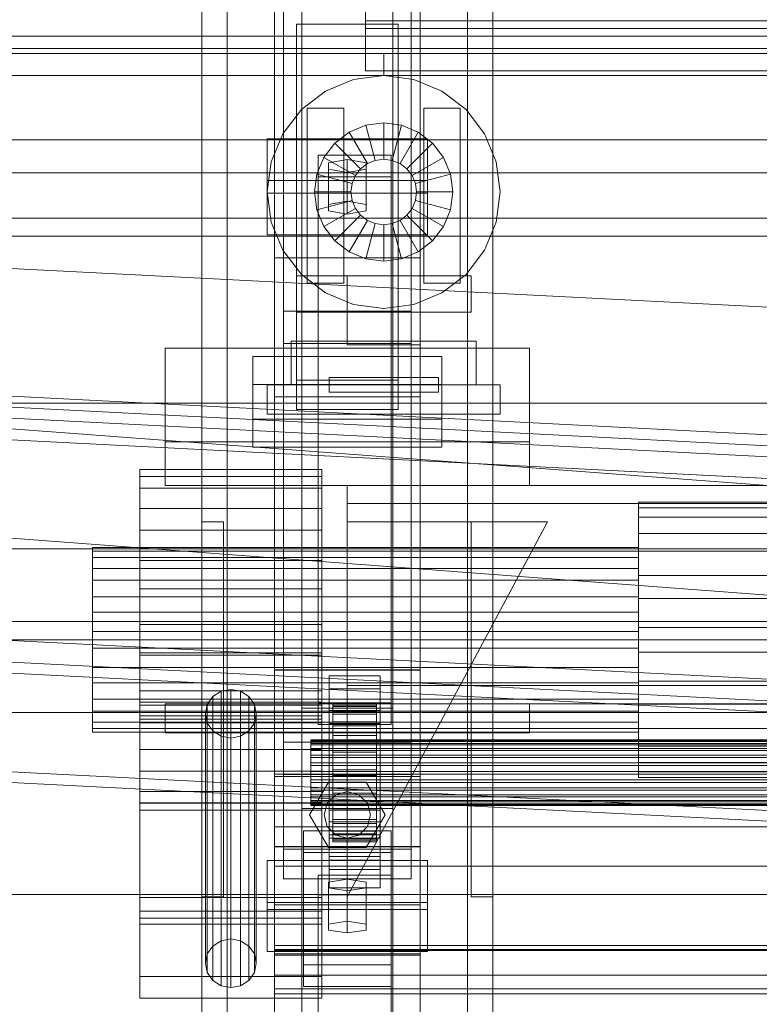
# Model space of a CAD drawing. Header units: millimetres. Extents: x -3490 to 61924, y -72580 to 6847.
# Tile 64 of 256: x -520 to -317, y -35680 to -35410. Entities that reach past the tile are written whole.
import ezdxf

# ---------------------------------------------------------------- set-up
doc = ezdxf.new("R2010")
doc.units = ezdxf.units.MM
for name, color, linetype, lineweight in [('COTAS_O', 1, 'Continuous', 0), ('COTAS_P', 1, 'Continuous', 0), ('frontal_C01', 7, 'Continuous', 0), ('frontal_C02', 7, 'Continuous', 0), ('frontal_C03', 7, 'Continuous', 0), ('frontal_C04', 7, 'Continuous', 0), ('frontal_C09', 7, 'Continuous', 0)]:
    doc.layers.add(name, color=color, linetype=linetype, lineweight=lineweight)
doc.dimstyles.new('R19_100', dxfattribs={"dimtxt": 250, "dimasz": 150, "dimexe": 150, "dimexo": 80, "dimgap": 100, "dimtad": 1, "dimtih": 1, "dimtoh": 1, "dimdsep": 46, "dimcen": 0.09, "dimadec": 0, "dimazin": 0, "dimtfac": 1, "dimtdec": 4, "dimtofl": 0, "dimtmove": 0, "dimatfit": 3, "dimfxl": 1, "dimtolj": 1, "dimtzin": 0, "dimarcsym": 0})

# ---------------------------------------------------------------- blocks, each defined once
blk = doc.blocks.new('DIM_R29_52')
at = {"layer": 'COTAS_P'}
for p, q in [((-1750, -34600), (-1600, -34555)), ((2600, -34600), (2450, -34555)), ((-1750, -35500), (-1750, -34600)), ((-1750, -34600), (2600, -34600)), ((-1750, -34600), (-1600, -34645)), ((2600, -34600), (2450, -34645)), ((2600, -35500), (2600, -34600))]:
    blk.add_line(p, q, dxfattribs=at)
blk.add_text('4350 P', height=250, dxfattribs=at).set_placement((425, -34500))
blk = doc.blocks.new('DIM_R29_54')
at = {"layer": 'COTAS_P'}
for p, q in [((-2600, -35460), (-2645.93, -36358.83)), ((140, -35600), (94.07, -36498.83)), ((-2645.93, -36358.83), (-2493.82, -36321.54)), ((94.07, -36498.83), (-2645.93, -36358.83)), ((-2645.93, -36358.83), (-2498.42, -36411.42)), ((94.07, -36498.83), (-53.43, -36446.23)), ((94.07, -36498.83), (-58.03, -36536.11))]:
    blk.add_line(p, q, dxfattribs=at)
blk.add_text('2743.57 P', height=250, rotation=177.075, dxfattribs=at).set_placement((-1281.03, -36528.7))
blk = doc.blocks.new('DIM_R29_59')
at = {"layer": 'COTAS_O'}
for p, q in [((-1850, -34900), (-1850, -35600)), ((-150, -34900), (-150, -35600)), ((-1850, -35600), (-1700, -35555)), ((-150, -35600), (-300, -35555)), ((-150, -35600), (-1850, -35600)), ((-1850, -35600), (-1700, -35645)), ((-150, -35600), (-300, -35645))]:
    blk.add_line(p, q, dxfattribs=at)
blk.add_text('1700 O', height=250, rotation=180, dxfattribs=at).set_placement((-1000, -35700))
blk = doc.blocks.new('DIM_R29_63')
at = {"layer": 'COTAS_O'}
for p, q in [((-1480, -35300), (-1330, -35255)), ((490, -35300), (340, -35255)), ((-1480, -36000), (-1480, -35300)), ((-1480, -35300), (490, -35300)), ((-1480, -35300), (-1330, -35345)), ((490, -35300), (340, -35345)), ((490, -36000), (490, -35300))]:
    blk.add_line(p, q, dxfattribs=at)
blk.add_text('1970 O', height=250, dxfattribs=at).set_placement((-495, -35200))
blk = doc.blocks.new('DIM_R29_65')
at = {"layer": 'COTAS_O'}
for p, q in [((-1400, -35300), (-1250, -35255)), ((1400, -35300), (1250, -35255)), ((-1400, -36000), (-1400, -35300)), ((-1400, -35300), (1400, -35300)), ((-1400, -35300), (-1250, -35345)), ((1400, -35300), (1250, -35345)), ((1400, -36000), (1400, -35300))]:
    blk.add_line(p, q, dxfattribs=at)
blk.add_text('2800 O', height=250, dxfattribs=at).set_placement((0, -35200))

msp = doc.modelspace()

# ---------------------------------------------------------------- linework, layer by layer
at = {"layer": 'frontal_C01'}
for p, q in [((-470, -35975), (-470, -34599.343)), ((-463, -35975), (-463, -34599.343)), ((-397, -35975), (-397, -34599.343)), ((-390, -35975), (-390, -34599.343)), ((-470, -35975), (-470, -35273.382)), ((-463, -35975), (-463, -35273.382)), ((-397, -35975), (-397, -35273.382)), ((-390, -35975), (-390, -35273.382)), ((-450, -35617.505), (-450, -35293.967)), ((-410, -35293.967), (-410, -35617.505)), ((-450, -35665.654), (-450, -35342.115)), ((-450, -35666.598), (-450, -35343.06)), ((-410, -35665.654), (-410, -35342.115)), ((-410, -35343.06), (-410, -35666.598)), ((-442.5, -35830.021), (-442.5, -35348.555)), ((-417.5, -35348.555), (-417.5, -35830.021)), ((-447.5, -35637.535), (-447.5, -35358.275)), ((-412.5, -35358.275), (-412.5, -35637.535)), ((-447.5, -35645.624), (-447.5, -35366.363)), ((-412.5, -35645.624), (-412.5, -35366.363)), ((-442.5, -35857.548), (-442.5, -35376.083)), ((-417.5, -35857.548), (-417.5, -35376.083)), ((-450, -35705.117), (-450, -35381.578)), ((-410, -35705.117), (-410, -35381.578)), ((-425, -35412.142), (-425, -35398.445)), ((-425, -35410.001), (-425, -35398.445)), ((-444, -35418.968), (-444, -35410.879)), ((-444, -35410.879), (-416, -35410.879)), ((-444, -35508.68), (-444, -35410.879)), ((425, -35410.001), (-425, -35410.001)), ((-425, -35410.001), (-425, -35423.698)), ((-416, -35410.879), (-416, -35418.968)), ((-416, -35410.879), (-416, -35508.68)), ((425, -35412.142), (-425, -35412.142)), ((-425, -35412.142), (-425, -35423.698)), ((-416, -35418.968), (-444, -35418.968)), ((-444, -35418.968), (-444, -35516.769)), ((-416, -35516.769), (-416, -35418.968)), ((-425, -35423.698), (425, -35423.698)), ((-456, -35519.426), (-456, -35502.171)), ((-456, -35502.171), (-404, -35502.171)), ((-456, -35509.875), (-456, -35502.171)), ((-404, -35502.171), (-404, -35519.426)), ((-404, -35502.171), (-404, -35509.875)), ((-404, -35509.875), (-456, -35509.875)), ((-456, -35509.875), (-456, -35527.13)), ((-416, -35508.68), (-444, -35508.68)), ((-444, -35508.68), (-444, -35516.769)), ((-416, -35516.769), (-416, -35508.68)), ((-404, -35527.13), (-404, -35509.875)), ((-444, -35516.769), (-416, -35516.769)), ((-404, -35519.426), (-456, -35519.426)), ((-456, -35519.426), (-456, -35527.13)), ((-404, -35527.13), (-404, -35519.426)), ((-456, -35527.13), (-404, -35527.13)), ((-410, -35616.933), (-450, -35616.933)), ((-450, -35616.933), (-450, -35666.226)), ((-450, -35819.138), (-450, -35616.933)), ((-450, -35665.654), (-450, -35617.505)), ((-450, -35617.505), (-410, -35617.505)), ((-410, -35666.226), (-410, -35616.933)), ((-410, -35616.933), (-410, -35819.138)), ((-410, -35617.505), (-410, -35665.654)), ((-450, -35642.157), (-450, -35631.373)), ((-450, -35631.373), (450, -35631.373)), ((-450, -35665.076), (-450, -35631.373)), ((-412.5, -35637.535), (-447.5, -35637.535)), ((-447.5, -35637.535), (-447.5, -35645.624)), ((-412.5, -35645.624), (-412.5, -35637.535)), ((-452, -35654.082), (-452, -35640.602)), ((-452, -35640.602), (-408, -35640.602)), ((-452, -35652.157), (-452, -35640.602)), ((-408, -35640.602), (-408, -35654.082)), ((-408, -35640.602), (-408, -35652.157)), ((450, -35642.157), (-450, -35642.157)), ((-450, -35642.157), (-450, -35675.861)), ((-447.5, -35645.624), (-412.5, -35645.624)), ((-438, -35650.038), (-438, -35644.646)), ((-438, -35644.646), (-418, -35644.646)), ((-438, -35796.387), (-438, -35644.646)), ((-430, -35645.724), (-435.196, -35646.533)), ((-424.804, -35646.533), (-430, -35645.724)), ((-430, -35657.28), (-430, -35645.724)), ((-418, -35644.646), (-418, -35650.038)), ((-418, -35644.646), (-418, -35796.387)), ((-435.196, -35646.533), (-435.196, -35648.151)), ((-435.196, -35658.089), (-435.196, -35646.533)), ((-435.196, -35648.151), (-430, -35648.96)), ((-435.196, -35659.706), (-435.196, -35648.151)), ((-430, -35648.96), (-424.804, -35648.151)), ((-424.804, -35648.151), (-424.804, -35646.533)), ((-424.804, -35658.089), (-424.804, -35646.533)), ((-424.804, -35659.706), (-424.804, -35648.151)), ((-418, -35650.038), (-438, -35650.038)), ((-438, -35650.038), (-438, -35801.779)), ((-430, -35648.96), (-430, -35660.515)), ((-418, -35801.779), (-418, -35650.038)), ((-408, -35652.157), (-452, -35652.157)), ((-452, -35652.157), (-452, -35665.638)), ((-408, -35654.082), (-452, -35654.082)), ((-452, -35654.082), (-452, -35665.638)), ((-408, -35665.638), (-408, -35652.157)), ((-408, -35665.638), (-408, -35654.082)), ((-435.196, -35658.089), (-430, -35657.28)), ((-435.196, -35659.706), (-435.196, -35658.089)), ((-430, -35660.515), (-435.196, -35659.706)), ((-430, -35657.28), (-424.804, -35658.089)), ((-424.804, -35659.706), (-430, -35660.515)), ((-424.804, -35658.089), (-424.804, -35659.706)), ((-450, -35672.095), (-450, -35664.006)), ((-450, -35664.006), (450, -35664.006)), ((-450, -35702.525), (-450, -35664.006)), ((450, -35665.076), (-450, -35665.076)), ((-450, -35665.076), (-450, -35675.861)), ((-452, -35665.638), (-408, -35665.638)), ((-410, -35665.654), (-450, -35665.654)), ((-450, -35666.226), (-410, -35666.226)), ((-450, -35868.431), (-450, -35666.226)), ((-450, -35705.117), (-450, -35666.598)), ((-450, -35666.598), (-410, -35666.598)), ((-450, -35827.343), (-450, -35666.598)), ((-410, -35868.431), (-410, -35666.226)), ((-410, -35666.598), (-410, -35705.117)), ((-410, -35666.598), (-410, -35827.343)), ((450, -35672.095), (-450, -35672.095)), ((-450, -35672.095), (-450, -35710.613)), ((-450, -35675.861), (450, -35675.861))]:
    msp.add_line(p, q, dxfattribs=at)
at = {"layer": 'frontal_C02'}
for p, q in [((-470, -35975), (-470, -33530.372)), ((-463, -35975), (-463, -33530.372)), ((-397, -35975), (-397, -33530.372)), ((-390, -35975), (-390, -33530.372)), ((-470, -35975), (-470, -34035.57)), ((-463, -35975), (-463, -34035.57)), ((-397, -35975), (-397, -34035.57)), ((-390, -35975), (-390, -34035.57)), ((-470, -35975), (-470, -34840.309)), ((-463, -35975), (-463, -34840.309)), ((-397, -35975), (-397, -34840.309)), ((-390, -35975), (-390, -34840.309)), ((-450, -35475.098), (-450, -35117.436)), ((-410, -35117.436), (-410, -35475.098)), ((-442.5, -35598.77), (-442.5, -35122.744)), ((-417.5, -35122.744), (-417.5, -35598.77)), ((-442.5, -35626.336), (-442.5, -35150.31)), ((-417.5, -35626.336), (-417.5, -35150.31)), ((-450, -35513.28), (-450, -35155.618)), ((-410, -35513.28), (-410, -35155.618)), ((-450, -35588.316), (-450, -35293.654)), ((-410, -35293.654), (-410, -35588.316)), ((-450, -35636.79), (-450, -35342.128)), ((-410, -35636.79), (-410, -35342.128)), ((-452, -35457.302), (-452, -35442.4)), ((-452, -35442.4), (-408, -35442.4)), ((-452, -35453.854), (-452, -35442.4)), ((-408, -35442.4), (-408, -35457.302)), ((-408, -35442.4), (-408, -35453.854)), ((-438, -35452.832), (-438, -35446.871)), ((-438, -35446.871), (-418, -35446.871)), ((-438, -35597.285), (-438, -35446.871)), ((-430, -35448.063), (-435.196, -35448.957)), ((-424.804, -35448.957), (-430, -35448.063)), ((-430, -35459.517), (-430, -35448.063)), ((-418, -35446.871), (-418, -35452.832)), ((-418, -35446.871), (-418, -35597.285)), ((-435.196, -35448.957), (-435.196, -35450.745)), ((-435.196, -35460.412), (-435.196, -35448.957)), ((-435.196, -35450.745), (-430, -35451.639)), ((-435.196, -35462.2), (-435.196, -35450.745)), ((-430, -35451.639), (-424.804, -35450.745)), ((-424.804, -35450.745), (-424.804, -35448.957)), ((-424.804, -35460.412), (-424.804, -35448.957)), ((-424.804, -35462.2), (-424.804, -35450.745)), ((-408, -35453.854), (-452, -35453.854)), ((-452, -35453.854), (-452, -35468.757)), ((-418, -35452.832), (-438, -35452.832)), ((-438, -35452.832), (-438, -35603.246)), ((-430, -35451.639), (-430, -35463.094)), ((-418, -35603.246), (-418, -35452.832)), ((-408, -35468.757), (-408, -35453.854)), ((-408, -35457.302), (-452, -35457.302)), ((-452, -35457.302), (-452, -35468.757)), ((-435.196, -35460.412), (-430, -35459.517)), ((-430, -35459.517), (-424.804, -35460.412)), ((-408, -35468.757), (-408, -35457.302)), ((-435.196, -35462.2), (-435.196, -35460.412)), ((-430, -35463.094), (-435.196, -35462.2)), ((-424.804, -35462.2), (-430, -35463.094)), ((-424.804, -35460.412), (-424.804, -35462.2)), ((-452, -35468.757), (-408, -35468.757)), ((-450, -35513.28), (-450, -35475.098)), ((-450, -35475.098), (-410, -35475.098)), ((-450, -35652.796), (-450, -35475.098)), ((-410, -35475.098), (-410, -35513.28)), ((-410, -35475.098), (-410, -35652.796)), ((-447.5, -35498.659), (-447.5, -35489.718)), ((-447.5, -35489.718), (-412.5, -35489.718)), ((-447.5, -35608.082), (-447.5, -35489.718)), ((-412.5, -35489.718), (-412.5, -35498.659)), ((-412.5, -35489.718), (-412.5, -35608.082)), ((-480, -35525.585), (-480, -35499.86)), ((-480, -35499.86), (-380, -35499.86)), ((-480, -35537.585), (-480, -35499.86)), ((-412.5, -35498.659), (-447.5, -35498.659)), ((-447.5, -35617.024), (-447.5, -35498.659)), ((-412.5, -35617.024), (-412.5, -35498.659)), ((-380, -35499.86), (-380, -35525.585)), ((-380, -35499.86), (-380, -35537.585)), ((-410, -35513.28), (-450, -35513.28)), ((-450, -35690.978), (-450, -35513.28)), ((-410, -35690.978), (-410, -35513.28)), ((-380, -35525.585), (-480, -35525.585)), ((-480, -35525.585), (-480, -35537.585)), ((-380, -35537.585), (-380, -35525.585)), ((-487, -35538.371), (-487, -35533.19)), ((-487, -35533.19), (-487, -35535.136)), ((-437, -35533.19), (-487, -35533.19)), ((-487, -35535.136), (-487, -35543.912)), ((-437, -35535.136), (-487, -35535.136)), ((-437, -35535.136), (-437, -35533.19)), ((-437, -35533.19), (-437, -35538.371)), ((-437, -35543.912), (-437, -35535.136)), ((-480, -35537.585), (-380, -35537.585)), ((-430, -35537.585), (-430, -35542.585)), ((430, -35537.585), (-430, -35537.585)), ((-487, -35549.889), (-487, -35538.371)), ((-437, -35538.371), (-487, -35538.371)), ((-437, -35538.371), (-437, -35549.889)), ((430, -35542.585), (-430, -35542.585)), ((-430, -35542.585), (-430, -35592.585)), ((-350, -35546.343), (-350, -35542.154)), ((-350, -35542.154), (-350, -35543.727)), ((350, -35542.154), (-350, -35542.154)), ((-487, -35543.912), (-487, -35558.182)), ((-437, -35543.912), (-487, -35543.912)), ((-437, -35558.182), (-437, -35543.912)), ((-350, -35543.727), (-350, -35550.822)), ((350, -35543.727), (-350, -35543.727)), ((-470, -35650.585), (-470, -35547.585)), ((-470, -35547.585), (-464, -35547.585)), ((-464, -35650.585), (-464, -35547.585)), ((-430, -35650.585), (-375, -35547.585)), ((-375, -35547.585), (-430, -35547.585)), ((-430, -35547.585), (-430, -35650.585)), ((-396, -35650.585), (-396, -35547.585)), ((-396, -35547.585), (-390, -35547.585)), ((-390, -35650.585), (-390, -35547.585)), ((-350, -35555.655), (-350, -35546.343)), ((350, -35546.343), (-350, -35546.343)), ((-487, -35565.992), (-487, -35549.889)), ((-437, -35549.889), (-487, -35549.889)), ((-437, -35549.889), (-437, -35565.992)), ((-350, -35550.822), (-350, -35562.36)), ((350, -35550.822), (-350, -35550.822)), ((-500, -35557.414), (-500, -35554.603)), ((-500, -35554.603), (-500, -35555.659)), ((-350, -35554.603), (-500, -35554.603)), ((-500, -35555.659), (-500, -35560.42)), ((-350, -35555.659), (-500, -35555.659)), ((-350, -35555.659), (-350, -35554.603)), ((-350, -35554.603), (-350, -35557.414)), ((-350, -35568.674), (-350, -35555.655)), ((350, -35555.655), (-350, -35555.655)), ((-350, -35560.42), (-350, -35555.659)), ((-500, -35563.663), (-500, -35557.414)), ((-350, -35557.414), (-500, -35557.414)), ((-487, -35558.182), (-487, -35575.773)), ((-437, -35558.182), (-487, -35558.182)), ((-437, -35575.773), (-437, -35558.182)), ((-350, -35557.414), (-350, -35563.663)), ((-500, -35560.42), (-500, -35568.163)), ((-350, -35560.42), (-500, -35560.42)), ((-350, -35568.163), (-350, -35560.42)), ((-350, -35562.36), (-350, -35576.583)), ((350, -35562.36), (-350, -35562.36)), ((-500, -35572.4), (-500, -35563.663)), ((-350, -35563.663), (-500, -35563.663)), ((-350, -35563.663), (-350, -35572.4)), ((-487, -35584.227), (-487, -35565.992)), ((-487, -35565.992), (-437, -35565.992)), ((-437, -35565.992), (-437, -35584.227)), ((-500, -35568.163), (-500, -35577.707)), ((-350, -35568.163), (-500, -35568.163)), ((-350, -35577.707), (-350, -35568.163)), ((-350, -35583.417), (-350, -35568.674)), ((-350, -35568.674), (350, -35568.674)), ((-500, -35582.293), (-500, -35572.4)), ((-500, -35572.4), (-350, -35572.4)), ((-350, -35572.4), (-350, -35582.293)), ((-487, -35575.773), (-487, -35594.008)), ((-437, -35575.773), (-487, -35575.773)), ((-437, -35594.008), (-437, -35575.773)), ((-500, -35577.707), (-500, -35587.6)), ((-350, -35577.707), (-500, -35577.707)), ((-350, -35576.583), (-350, -35591.326)), ((350, -35576.583), (-350, -35576.583)), ((-350, -35587.6), (-350, -35577.707)), ((-500, -35591.837), (-500, -35582.293)), ((-350, -35582.293), (-500, -35582.293)), ((-487, -35658.117), (-487, -35583.604)), ((-487, -35583.604), (-437, -35583.604)), ((-487, -35597.922), (-487, -35583.604)), ((-437, -35583.604), (-437, -35658.117)), ((-437, -35583.604), (-437, -35597.922)), ((-350, -35582.293), (-350, -35591.837)), ((-350, -35597.64), (-350, -35583.417)), ((350, -35583.417), (-350, -35583.417)), ((-487, -35601.818), (-487, -35584.227)), ((-437, -35584.227), (-487, -35584.227)), ((-437, -35584.227), (-437, -35601.818)), ((-500, -35587.6), (-500, -35596.337)), ((-350, -35587.6), (-500, -35587.6)), ((-410, -35588.205), (-450, -35588.205)), ((-450, -35588.205), (-450, -35636.9)), ((-450, -35723.904), (-450, -35588.205)), ((-450, -35636.79), (-450, -35588.316)), ((-450, -35588.316), (-410, -35588.316)), ((-410, -35636.9), (-410, -35588.205)), ((-410, -35588.205), (-410, -35723.904)), ((-410, -35588.316), (-410, -35636.79)), ((-350, -35596.337), (-350, -35587.6)), ((-500, -35599.58), (-500, -35591.837)), ((-350, -35591.837), (-500, -35591.837)), ((-435, -35593.467), (-435, -35589.89)), ((-435, -35589.89), (-421, -35589.89)), ((-435, -35629.982), (-435, -35589.89)), ((-421, -35589.89), (-421, -35593.467)), ((-421, -35589.89), (-421, -35629.982)), ((-350, -35591.326), (-350, -35604.345)), ((350, -35591.326), (-350, -35591.326)), ((-350, -35591.837), (-350, -35599.58)), ((-487, -35594.008), (-487, -35610.111)), ((-437, -35594.008), (-487, -35594.008)), ((-464.679, -35594.126), (-466.95, -35595.574)), ((-462, -35593.617), (-464.679, -35594.126)), ((-464.679, -35662.678), (-464.679, -35594.126)), ((-459.321, -35594.126), (-462, -35593.617)), ((-462, -35662.169), (-462, -35593.617)), ((-457.05, -35595.574), (-459.321, -35594.126)), ((-459.321, -35662.678), (-459.321, -35594.126)), ((-437, -35610.111), (-437, -35594.008)), ((-421, -35593.467), (-435, -35593.467)), ((-435, -35593.467), (-435, -35633.558)), ((-430, -35592.585), (-430, -35597.585)), ((430, -35592.585), (-430, -35592.585)), ((-421, -35633.558), (-421, -35593.467)), ((-500, -35596.337), (-500, -35602.586)), ((-350, -35596.337), (-500, -35596.337)), ((-487, -35650.734), (-487, -35597.085)), ((-487, -35597.085), (-437, -35597.085)), ((-487, -35602.812), (-487, -35597.085)), ((-466.95, -35595.574), (-468.467, -35597.742)), ((-466.95, -35664.126), (-466.95, -35595.574)), ((-455.533, -35597.742), (-457.05, -35595.574)), ((-457.05, -35664.126), (-457.05, -35595.574)), ((-418, -35597.285), (-438, -35597.285)), ((-438, -35597.285), (-438, -35603.246)), ((-437, -35597.085), (-437, -35650.734)), ((-437, -35597.085), (-437, -35602.812)), ((-434, -35607.501), (-434, -35597.509)), ((-434, -35597.509), (-434, -35597.955)), ((-434, -35597.509), (-422, -35597.509)), ((-434, -35598.357), (-434, -35597.509)), ((-422, -35597.955), (-422, -35597.509)), ((-422, -35597.509), (-422, -35607.501)), ((-422, -35597.509), (-422, -35598.357)), ((-418, -35603.246), (-418, -35597.285)), ((-350, -35602.586), (-350, -35596.337)), ((-500, -35604.341), (-500, -35599.58)), ((-350, -35599.58), (-500, -35599.58)), ((-437, -35597.922), (-487, -35597.922)), ((-487, -35597.922), (-487, -35672.435)), ((-480, -35597.585), (-380, -35597.585)), ((-480, -35605.585), (-480, -35597.585)), ((-468.467, -35597.742), (-469, -35600.299)), ((-468.467, -35666.294), (-468.467, -35597.742)), ((-455, -35600.299), (-455.533, -35597.742)), ((-455.533, -35666.294), (-455.533, -35597.742)), ((-442.5, -35626.336), (-442.5, -35598.77)), ((-442.5, -35598.77), (-417.5, -35598.77)), ((-437, -35672.435), (-437, -35597.922)), ((-435, -35603.005), (-435, -35599.428)), ((-435, -35599.428), (-421, -35599.428)), ((-435, -35639.519), (-435, -35599.428)), ((-434, -35607.712), (-434, -35597.955)), ((-434, -35597.955), (-434, -35599.664)), ((-434, -35597.955), (-422, -35597.955)), ((-434, -35607.902), (-434, -35598.357)), ((-434, -35598.357), (-422, -35598.357)), ((-434, -35600.44), (-434, -35598.357)), ((-434, -35608.522), (-434, -35599.664)), ((-434, -35599.664), (-434, -35602.521)), ((-434, -35599.664), (-422, -35599.664)), ((430, -35597.585), (-430, -35597.585)), ((-422, -35599.664), (-422, -35597.955)), ((-422, -35597.955), (-422, -35607.712)), ((-422, -35598.357), (-422, -35607.902)), ((-422, -35598.357), (-422, -35600.44)), ((-422, -35602.521), (-422, -35599.664)), ((-422, -35599.664), (-422, -35608.522)), ((-421, -35599.428), (-421, -35603.005)), ((-421, -35599.428), (-421, -35639.519)), ((-417.5, -35598.77), (-417.5, -35626.336)), ((-380, -35605.585), (-380, -35597.585)), ((-350, -35609.178), (-350, -35597.64)), ((350, -35597.64), (-350, -35597.64)), ((-350, -35599.58), (-350, -35604.341)), ((-500, -35602.586), (-500, -35605.397)), ((-350, -35602.586), (-500, -35602.586)), ((-487, -35654.552), (-487, -35600.903)), ((-487, -35600.903), (-437, -35600.903)), ((-487, -35624.767), (-487, -35600.903)), ((-487, -35616.088), (-487, -35601.818)), ((-437, -35601.818), (-487, -35601.818)), ((-437, -35602.812), (-487, -35602.812)), ((-487, -35602.812), (-487, -35656.461)), ((-469, -35600.299), (-468.467, -35602.856)), ((-469, -35668.851), (-469, -35600.299)), ((-468.467, -35602.856), (-466.95, -35605.024)), ((-468.467, -35671.408), (-468.467, -35602.856)), ((-457.05, -35605.024), (-455.533, -35602.856)), ((-455.533, -35602.856), (-455, -35600.299)), ((-455.533, -35671.408), (-455.533, -35602.856)), ((-455, -35600.299), (-455, -35668.851)), ((-437, -35600.903), (-437, -35654.552)), ((-437, -35600.903), (-437, -35624.767)), ((-437, -35601.818), (-437, -35616.088)), ((-437, -35656.461), (-437, -35602.812)), ((-434, -35608.889), (-434, -35600.44)), ((-434, -35600.44), (-422, -35600.44)), ((-434, -35603.618), (-434, -35600.44)), ((-434, -35609.875), (-434, -35602.521)), ((-434, -35602.521), (-434, -35606.329)), ((-434, -35602.521), (-422, -35602.521)), ((-422, -35600.44), (-422, -35608.889)), ((-422, -35600.44), (-422, -35603.618)), ((-422, -35606.329), (-422, -35602.521)), ((-422, -35602.521), (-422, -35609.875)), ((-350, -35605.397), (-350, -35602.586)), ((-500, -35605.397), (-500, -35604.341)), ((-350, -35604.341), (-500, -35604.341)), ((-350, -35605.397), (-500, -35605.397)), ((-480, -35605.585), (-380, -35605.585)), ((-470, -35605.585), (-463, -35605.585)), ((-470, -35975), (-470, -35605.585)), ((-466.95, -35605.024), (-464.679, -35606.472)), ((-466.95, -35673.576), (-466.95, -35605.024)), ((-463, -35975), (-463, -35605.585)), ((-463, -35605.585), (-397, -35605.585)), ((-459.321, -35606.472), (-457.05, -35605.024)), ((-457.05, -35673.576), (-457.05, -35605.024)), ((-438, -35603.246), (-418, -35603.246)), ((-421, -35603.005), (-435, -35603.005)), ((-435, -35603.005), (-435, -35643.096)), ((-434, -35610.394), (-434, -35603.618)), ((-434, -35603.618), (-422, -35603.618)), ((-434, -35607.673), (-434, -35603.618)), ((-422, -35603.618), (-422, -35610.394)), ((-422, -35603.618), (-422, -35607.673)), ((-421, -35643.096), (-421, -35603.005)), ((-397, -35605.585), (-390, -35605.585)), ((-397, -35975), (-397, -35605.585)), ((-390, -35975), (-390, -35605.585)), ((-350, -35604.341), (-350, -35605.397)), ((-350, -35604.345), (-350, -35613.657)), ((350, -35604.345), (-350, -35604.345)), ((-464.679, -35606.472), (-462, -35606.981)), ((-464.679, -35675.024), (-464.679, -35606.472)), ((-462, -35606.981), (-459.321, -35606.472)), ((-462, -35675.533), (-462, -35606.981)), ((-459.321, -35675.024), (-459.321, -35606.472)), ((-412.5, -35608.082), (-447.5, -35608.082)), ((-447.5, -35608.082), (-447.5, -35617.024)), ((-440, -35607.902), (-440, -35607.501)), ((-440, -35607.501), (-440, -35607.712)), ((-440, -35607.501), (440, -35607.501)), ((-440, -35607.712), (-440, -35608.522)), ((-440, -35607.712), (440, -35607.712)), ((-440, -35608.889), (-440, -35607.902)), ((-440, -35607.902), (440, -35607.902)), ((-434, -35611.679), (-434, -35606.329)), ((-434, -35606.329), (-434, -35610.83)), ((-434, -35606.329), (-422, -35606.329)), ((-434, -35607.712), (-434, -35607.501)), ((-422, -35607.501), (-434, -35607.501)), ((-434, -35607.501), (-434, -35607.902)), ((-434, -35612.315), (-434, -35607.673)), ((-434, -35607.673), (-422, -35607.673)), ((-434, -35612.329), (-434, -35607.673)), ((-434, -35608.522), (-434, -35607.712)), ((-422, -35607.712), (-434, -35607.712)), ((-422, -35607.902), (-434, -35607.902)), ((-434, -35607.902), (-434, -35608.889)), ((-422, -35610.83), (-422, -35606.329)), ((-422, -35606.329), (-422, -35611.679)), ((-422, -35607.501), (-422, -35607.712)), ((-422, -35607.902), (-422, -35607.501)), ((-422, -35607.673), (-422, -35612.315)), ((-422, -35607.673), (-422, -35612.329)), ((-422, -35607.712), (-422, -35608.522)), ((-422, -35608.889), (-422, -35607.902)), ((-412.5, -35617.024), (-412.5, -35608.082)), ((-487, -35610.111), (-487, -35621.629)), ((-437, -35610.111), (-487, -35610.111)), ((-440, -35608.522), (-440, -35609.875)), ((-440, -35608.522), (440, -35608.522)), ((-440, -35610.394), (-440, -35608.889)), ((-440, -35608.889), (440, -35608.889)), ((-440, -35609.875), (-440, -35611.679)), ((-440, -35609.875), (440, -35609.875)), ((-440, -35612.315), (-440, -35610.394)), ((-440, -35610.394), (440, -35610.394)), ((-437, -35621.629), (-437, -35610.111)), ((-434, -35609.875), (-434, -35608.522)), ((-422, -35608.522), (-434, -35608.522)), ((-422, -35608.889), (-434, -35608.889)), ((-434, -35608.889), (-434, -35610.394)), ((-434, -35611.679), (-434, -35609.875)), ((-422, -35609.875), (-434, -35609.875)), ((-422, -35610.394), (-434, -35610.394)), ((-434, -35610.394), (-434, -35612.315)), ((-434, -35610.83), (-434, -35613.811)), ((-422, -35610.83), (-434, -35610.83)), ((-434, -35610.83), (-434, -35615.717)), ((-422, -35608.522), (-422, -35609.875)), ((-422, -35610.394), (-422, -35608.889)), ((-422, -35609.875), (-422, -35611.679)), ((-422, -35612.315), (-422, -35610.394)), ((-422, -35613.811), (-422, -35610.83)), ((-422, -35615.717), (-422, -35610.83)), ((-350, -35616.273), (-350, -35609.178)), ((350, -35609.178), (-350, -35609.178)), ((-440, -35611.679), (-440, -35613.811)), ((-440, -35611.679), (440, -35611.679)), ((-440, -35614.521), (-440, -35612.315)), ((-440, -35612.315), (440, -35612.315)), ((-434, -35613.811), (-434, -35611.679)), ((-422, -35611.679), (-434, -35611.679)), ((-422, -35612.315), (-434, -35612.315)), ((-434, -35612.315), (-434, -35614.521)), ((-434, -35614.521), (-434, -35612.329)), ((-434, -35612.329), (-422, -35612.329)), ((-434, -35617.269), (-434, -35612.329)), ((-422, -35611.679), (-422, -35613.811)), ((-422, -35614.521), (-422, -35612.315)), ((-422, -35612.329), (-422, -35614.521)), ((-422, -35612.329), (-422, -35617.269)), ((-350, -35613.657), (-350, -35617.846)), ((350, -35613.657), (-350, -35613.657)), ((-487, -35624.864), (-487, -35616.088)), ((-437, -35616.088), (-487, -35616.088)), ((-440, -35613.811), (-440, -35616.126)), ((440, -35613.811), (-440, -35613.811)), ((-440, -35616.861), (-440, -35614.521)), ((-440, -35614.521), (440, -35614.521)), ((-440, -35616.126), (-440, -35618.466)), ((-440, -35616.126), (440, -35616.126)), ((-437, -35616.088), (-437, -35624.864)), ((-434, -35613.811), (-422, -35613.811)), ((-434, -35616.126), (-434, -35613.811)), ((-422, -35614.521), (-434, -35614.521)), ((-434, -35614.521), (-434, -35616.861)), ((-434, -35616.126), (-434, -35615.717)), ((-434, -35615.717), (-434, -35620.657)), ((-434, -35615.717), (-422, -35615.717)), ((-434, -35618.466), (-434, -35616.126)), ((-422, -35616.126), (-434, -35616.126)), ((-422, -35613.811), (-422, -35616.126)), ((-422, -35616.861), (-422, -35614.521)), ((-422, -35620.657), (-422, -35615.717)), ((-422, -35615.717), (-422, -35616.126)), ((-422, -35616.126), (-422, -35618.466)), ((-350, -35617.846), (-350, -35616.273)), ((350, -35616.273), (-350, -35616.273)), ((-447.5, -35617.024), (-412.5, -35617.024)), ((-440.4, -35628.085), (-435.2, -35619.078)), ((-440, -35619.176), (-440, -35616.861)), ((-440, -35616.861), (440, -35616.861)), ((-440, -35618.466), (-440, -35620.671)), ((-440, -35618.466), (440, -35618.466)), ((-440, -35621.308), (-440, -35619.176)), ((-440, -35619.176), (440, -35619.176)), ((-435.2, -35619.078), (-424.8, -35619.078)), ((-434, -35616.861), (-434, -35617.269)), ((-422, -35616.861), (-434, -35616.861)), ((-434, -35616.861), (-434, -35619.176)), ((-434, -35617.269), (-422, -35617.269)), ((-434, -35622.156), (-434, -35617.269)), ((-434, -35620.671), (-434, -35618.466)), ((-434, -35618.466), (-434, -35620.657)), ((-422, -35618.466), (-434, -35618.466)), ((-434, -35619.176), (-434, -35622.156)), ((-422, -35619.176), (-434, -35619.176)), ((-434, -35619.176), (-434, -35621.308)), ((-424.8, -35619.078), (-419.6, -35628.085)), ((-422, -35617.269), (-422, -35616.861)), ((-422, -35619.176), (-422, -35616.861)), ((-422, -35617.269), (-422, -35622.156)), ((-422, -35620.657), (-422, -35618.466)), ((-422, -35618.466), (-422, -35620.671)), ((-422, -35622.156), (-422, -35619.176)), ((-422, -35621.308), (-422, -35619.176)), ((350, -35617.846), (-350, -35617.846)), ((-487, -35621.629), (-487, -35626.81)), ((-437, -35621.629), (-487, -35621.629)), ((-440, -35620.671), (-440, -35622.592)), ((-440, -35620.671), (440, -35620.671)), ((-440, -35623.112), (-440, -35621.308)), ((-440, -35621.308), (440, -35621.308)), ((-437, -35626.81), (-437, -35621.629)), ((-434, -35620.657), (-434, -35625.313)), ((-434, -35620.657), (-422, -35620.657)), ((-434, -35622.592), (-434, -35620.671)), ((-434, -35620.671), (-434, -35625.313)), ((-422, -35620.671), (-434, -35620.671)), ((-434, -35621.308), (-434, -35626.657)), ((-422, -35621.308), (-434, -35621.308)), ((-434, -35621.308), (-434, -35623.112)), ((-433.2, -35622.542), (-430, -35621.685)), ((-430, -35621.685), (-426.8, -35622.542)), ((-422, -35625.313), (-422, -35620.657)), ((-422, -35625.313), (-422, -35620.671)), ((-422, -35620.671), (-422, -35622.592)), ((-422, -35626.657), (-422, -35621.308)), ((-422, -35623.112), (-422, -35621.308)), ((-440, -35622.592), (-440, -35624.097)), ((-440, -35622.592), (440, -35622.592)), ((-440, -35624.465), (-440, -35623.112)), ((-440, -35623.112), (440, -35623.112)), ((-440, -35624.097), (-440, -35625.084)), ((-440, -35624.097), (440, -35624.097)), ((-440, -35625.274), (-440, -35624.465)), ((-440, -35624.465), (440, -35624.465)), ((-435.543, -35624.885), (-433.2, -35622.542)), ((-434, -35622.156), (-422, -35622.156)), ((-434, -35626.657), (-434, -35622.156)), ((-434, -35624.097), (-434, -35622.592)), ((-434, -35622.592), (-434, -35629.368)), ((-422, -35622.592), (-434, -35622.592)), ((-434, -35623.112), (-434, -35630.466)), ((-422, -35623.112), (-434, -35623.112)), ((-434, -35623.112), (-434, -35624.465)), ((-434, -35625.084), (-434, -35624.097)), ((-434, -35624.097), (-434, -35632.546)), ((-422, -35624.097), (-434, -35624.097)), ((-434, -35624.465), (-434, -35633.322)), ((-422, -35624.465), (-434, -35624.465)), ((-434, -35624.465), (-434, -35625.274)), ((-426.8, -35622.542), (-424.457, -35624.885)), ((-422, -35622.156), (-422, -35626.657)), ((-422, -35629.368), (-422, -35622.592)), ((-422, -35622.592), (-422, -35624.097)), ((-422, -35630.466), (-422, -35623.112)), ((-422, -35624.465), (-422, -35623.112)), ((-422, -35632.546), (-422, -35624.097)), ((-422, -35624.097), (-422, -35625.084)), ((-422, -35633.322), (-422, -35624.465)), ((-422, -35625.274), (-422, -35624.465)), ((-437, -35624.767), (-487, -35624.767)), ((-487, -35624.767), (-487, -35678.416)), ((-487, -35626.81), (-487, -35624.864)), ((-437, -35624.864), (-487, -35624.864)), ((-437, -35626.81), (-487, -35626.81)), ((-417.5, -35626.336), (-442.5, -35626.336)), ((-440, -35625.084), (-440, -35625.486)), ((-440, -35625.084), (440, -35625.084)), ((-440, -35625.486), (-440, -35625.274)), ((-440, -35625.274), (440, -35625.274)), ((-440, -35625.486), (440, -35625.486)), ((-437, -35678.416), (-437, -35624.767)), ((-437, -35624.864), (-437, -35626.81)), ((-436.4, -35628.085), (-435.543, -35624.885)), ((-435, -35640.53), (-435, -35626.82)), ((-435, -35626.82), (-421, -35626.82)), ((-435, -35634.456), (-435, -35626.82)), ((-434, -35625.486), (-434, -35625.084)), ((-434, -35625.084), (-434, -35634.63)), ((-422, -35625.084), (-434, -35625.084)), ((-434, -35625.274), (-434, -35635.031)), ((-422, -35625.274), (-434, -35625.274)), ((-434, -35625.274), (-434, -35625.486)), ((-434, -35625.313), (-434, -35629.368)), ((-434, -35625.313), (-422, -35625.313)), ((-434, -35625.486), (-434, -35635.477)), ((-422, -35625.486), (-434, -35625.486)), ((-434, -35626.657), (-422, -35626.657)), ((-434, -35630.466), (-434, -35626.657)), ((-424.457, -35624.885), (-423.6, -35628.085)), ((-422, -35634.63), (-422, -35625.084)), ((-422, -35625.084), (-422, -35625.486)), ((-422, -35635.031), (-422, -35625.274)), ((-422, -35625.486), (-422, -35625.274)), ((-422, -35629.368), (-422, -35625.313)), ((-422, -35635.477), (-422, -35625.486)), ((-422, -35626.657), (-422, -35630.466)), ((-421, -35626.82), (-421, -35640.53)), ((-421, -35626.82), (-421, -35634.456)), ((-435.2, -35637.091), (-440.4, -35628.085)), ((-435.543, -35631.285), (-436.4, -35628.085)), ((-421, -35629.982), (-435, -35629.982)), ((-435, -35629.982), (-435, -35633.558)), ((-434, -35629.368), (-434, -35632.546)), ((-434, -35629.368), (-422, -35629.368)), ((-419.6, -35628.085), (-424.8, -35637.091)), ((-423.6, -35628.085), (-424.457, -35631.285)), ((-422, -35632.546), (-422, -35629.368)), ((-421, -35633.558), (-421, -35629.982)), ((-442, -35638.442), (-442, -35632.481)), ((-442, -35632.481), (-418, -35632.481)), ((-442, -35669.249), (-442, -35632.481)), ((-433.2, -35633.627), (-435.543, -35631.285)), ((-434, -35630.466), (-422, -35630.466)), ((-434, -35633.322), (-434, -35630.466)), ((-434, -35632.546), (-434, -35634.63)), ((-434, -35632.546), (-422, -35632.546)), ((-424.457, -35631.285), (-426.8, -35633.627)), ((-422, -35630.466), (-422, -35633.322)), ((-422, -35634.63), (-422, -35632.546)), ((-418, -35632.481), (-418, -35638.442)), ((-418, -35632.481), (-418, -35669.249)), ((-435, -35633.558), (-421, -35633.558)), ((-421, -35634.456), (-435, -35634.456)), ((-435, -35634.456), (-435, -35648.167)), ((-434, -35633.322), (-422, -35633.322)), ((-434, -35635.031), (-434, -35633.322)), ((-434, -35634.63), (-434, -35635.477)), ((-434, -35634.63), (-422, -35634.63)), ((-434, -35635.031), (-422, -35635.031)), ((-434, -35635.477), (-434, -35635.031)), ((-430, -35634.485), (-433.2, -35633.627)), ((-426.8, -35633.627), (-430, -35634.485)), ((-422, -35633.322), (-422, -35635.031)), ((-422, -35635.477), (-422, -35634.63)), ((-422, -35635.031), (-422, -35635.477)), ((-421, -35648.167), (-421, -35634.456)), ((-410, -35636.79), (-450, -35636.79)), ((-450, -35636.9), (-410, -35636.9)), ((-450, -35772.598), (-450, -35636.9)), ((-424.8, -35637.091), (-435.2, -35637.091)), ((-434, -35635.477), (-422, -35635.477)), ((-410, -35772.598), (-410, -35636.9)), ((-418, -35638.442), (-442, -35638.442)), ((-442, -35638.442), (-442, -35675.21)), ((-421, -35639.519), (-435, -35639.519)), ((-435, -35639.519), (-435, -35643.096)), ((-421, -35640.53), (-435, -35640.53)), ((-435, -35640.53), (-435, -35648.167)), ((-421, -35643.096), (-421, -35639.519)), ((-421, -35648.167), (-421, -35640.53)), ((-418, -35675.21), (-418, -35638.442)), ((-435, -35643.096), (-421, -35643.096)), ((-435, -35648.167), (-421, -35648.167)), ((-437, -35650.734), (-487, -35650.734)), ((-487, -35650.734), (-487, -35656.461)), ((-464, -35650.585), (-470, -35650.585)), ((-437, -35656.461), (-437, -35650.734)), ((-390, -35650.585), (-396, -35650.585)), ((-450, -35690.978), (-450, -35652.796)), ((-450, -35652.796), (-410, -35652.796)), ((-410, -35652.796), (-410, -35690.978)), ((-437, -35654.552), (-487, -35654.552)), ((-487, -35654.552), (-487, -35678.416)), ((-487, -35656.461), (-437, -35656.461)), ((-437, -35678.416), (-437, -35654.552)), ((-437, -35658.117), (-487, -35658.117)), ((-487, -35658.117), (-487, -35672.435)), ((-437, -35672.435), (-437, -35658.117)), ((-464.679, -35662.678), (-462, -35662.169)), ((-462, -35662.169), (-459.321, -35662.678)), ((-468.467, -35666.294), (-466.95, -35664.126)), ((-466.95, -35664.126), (-464.679, -35662.678)), ((-459.321, -35662.678), (-457.05, -35664.126)), ((-457.05, -35664.126), (-455.533, -35666.294)), ((-469, -35668.851), (-468.467, -35666.294)), ((-455.533, -35666.294), (-455, -35668.851)), ((-450, -35677.236), (-450, -35665.314)), ((-450, -35665.314), (450, -35665.314)), ((-450, -35698.723), (-450, -35665.314)), ((-468.467, -35671.408), (-469, -35668.851)), ((-455, -35668.851), (-455.533, -35671.408)), ((-418, -35669.249), (-442, -35669.249)), ((-442, -35669.249), (-442, -35675.21)), ((-418, -35675.21), (-418, -35669.249)), ((-487, -35672.435), (-437, -35672.435)), ((-466.95, -35673.576), (-468.467, -35671.408)), ((-455.533, -35671.408), (-457.05, -35673.576)), ((-464.679, -35675.024), (-466.95, -35673.576)), ((-462, -35675.533), (-464.679, -35675.024)), ((-459.321, -35675.024), (-462, -35675.533)), ((-457.05, -35673.576), (-459.321, -35675.024)), ((-442, -35675.21), (-418, -35675.21)), ((-487, -35678.416), (-437, -35678.416)), ((450, -35677.236), (-450, -35677.236)), ((-450, -35677.236), (-450, -35710.645))]:
    msp.add_line(p, q, dxfattribs=at)
at = {"layer": 'frontal_C03'}
for p, q in [((1530, -35414.158), (-1530, -35414.158)), ((1500, -35417.595), (-1500, -35417.595)), ((1500, -35442.718), (-1500, -35442.718)), ((-1500, -35451.701), (1500, -35451.701)), ((1530, -35464.158), (-1530, -35464.158)), ((1530, -35469.158), (-1530, -35469.158))]:
    msp.add_line(p, q, dxfattribs=at)
at = {"layer": 'frontal_C04'}
for p, q in [((-1400, -35419), (-420, -35419)), ((-420, -35419), (-420, -35425)), ((-420, -35419), (560, -35419)), ((-1400, -35425), (-420, -35425)), ((-436, -35429.287), (-428.282, -35426.09)), ((-428.282, -35426.09), (-420, -35425)), ((-420, -35425), (560, -35425)), ((-420, -35425), (-411.718, -35426.09)), ((-411.718, -35426.09), (-404, -35429.287)), ((-442.627, -35434.373), (-436, -35429.287)), ((-404, -35429.287), (-397.373, -35434.373)), ((-447.713, -35441), (-442.627, -35434.373)), ((-441, -35434), (-431, -35434)), ((-441, -35434), (-441, -35482)), ((-431, -35482), (-431, -35434)), ((-409, -35434), (-399, -35434)), ((-409, -35434), (-409, -35482)), ((-399, -35482), (-399, -35434)), ((-397.373, -35434.373), (-392.287, -35441)), ((-424.918, -35438.647), (-420, -35438)), ((-420, -35448), (-420, -35438)), ((-420, -35438), (-415.082, -35438.647)), ((-433.435, -35443.565), (-429.5, -35440.546)), ((-429.5, -35440.546), (-424.918, -35438.647)), ((-424.5, -35449.206), (-429.5, -35440.546)), ((-422.329, -35448.307), (-424.918, -35438.647)), ((-417.671, -35448.307), (-415.082, -35438.647)), ((-415.5, -35449.206), (-410.5, -35440.546)), ((-415.082, -35438.647), (-410.5, -35440.546)), ((-410.5, -35440.546), (-406.565, -35443.565)), ((-450.91, -35448.718), (-447.713, -35441)), ((-392.287, -35441), (-389.09, -35448.718)), ((-436.454, -35447.5), (-433.435, -35443.565)), ((-426.364, -35450.636), (-433.435, -35443.565)), ((-413.636, -35450.636), (-406.565, -35443.565)), ((-406.565, -35443.565), (-403.546, -35447.5)), ((-452, -35457), (-450.91, -35448.718)), ((-438.353, -35452.082), (-436.454, -35447.5)), ((-427.794, -35452.5), (-436.454, -35447.5)), ((-424.5, -35449.206), (-422.329, -35448.307)), ((-422.329, -35448.307), (-420, -35448)), ((-420, -35448), (-417.671, -35448.307)), ((-417.671, -35448.307), (-415.5, -35449.206)), ((-412.206, -35452.5), (-403.546, -35447.5)), ((-403.546, -35447.5), (-401.647, -35452.082)), ((-389.09, -35448.718), (-388, -35457)), ((-427.794, -35452.5), (-426.364, -35450.636)), ((-426.364, -35450.636), (-424.5, -35449.206)), ((-415.5, -35449.206), (-413.636, -35450.636)), ((-413.636, -35450.636), (-412.206, -35452.5)), ((-439, -35457), (-438.353, -35452.082)), ((-428.693, -35454.671), (-438.353, -35452.082)), ((-428.693, -35454.671), (-427.794, -35452.5)), ((-412.206, -35452.5), (-411.307, -35454.671)), ((-411.307, -35454.671), (-401.647, -35452.082)), ((-401.647, -35452.082), (-401, -35457)), ((-429, -35457), (-428.693, -35454.671)), ((-411.307, -35454.671), (-411, -35457)), ((-450.91, -35465.282), (-452, -35457)), ((-429, -35457), (-439, -35457)), ((-438.353, -35461.918), (-439, -35457)), ((-428.693, -35459.329), (-438.353, -35461.918)), ((-428.693, -35459.329), (-429, -35457)), ((-427.794, -35461.5), (-428.693, -35459.329)), ((-411.307, -35459.329), (-412.206, -35461.5)), ((-411, -35457), (-411.307, -35459.329)), ((-411.307, -35459.329), (-401.647, -35461.918)), ((-401, -35457), (-411, -35457)), ((-401, -35457), (-401.647, -35461.918)), ((-388, -35457), (-389.09, -35465.282)), ((-436.454, -35466.5), (-438.353, -35461.918)), ((-427.794, -35461.5), (-436.454, -35466.5)), ((-426.364, -35463.364), (-427.794, -35461.5)), ((-412.206, -35461.5), (-413.636, -35463.364)), ((-412.206, -35461.5), (-403.546, -35466.5)), ((-401.647, -35461.918), (-403.546, -35466.5)), ((-426.364, -35463.364), (-433.435, -35470.435)), ((-424.5, -35464.794), (-429.5, -35473.454)), ((-424.5, -35464.794), (-426.364, -35463.364)), ((-422.329, -35465.693), (-424.5, -35464.794)), ((-415.5, -35464.794), (-417.671, -35465.693)), ((-413.636, -35463.364), (-415.5, -35464.794)), ((-415.5, -35464.794), (-410.5, -35473.454)), ((-413.636, -35463.364), (-406.565, -35470.435)), ((-447.713, -35473), (-450.91, -35465.282)), ((-433.435, -35470.435), (-436.454, -35466.5)), ((-422.329, -35465.693), (-424.918, -35475.353)), ((-420, -35466), (-422.329, -35465.693)), ((-417.671, -35465.693), (-420, -35466)), ((-420, -35466), (-420, -35476)), ((-417.671, -35465.693), (-415.082, -35475.353)), ((-403.546, -35466.5), (-406.565, -35470.435)), ((-389.09, -35465.282), (-392.287, -35473)), ((-429.5, -35473.454), (-433.435, -35470.435)), ((-406.565, -35470.435), (-410.5, -35473.454)), ((-442.627, -35479.627), (-447.713, -35473)), ((-392.287, -35473), (-397.373, -35479.627)), ((-424.918, -35475.353), (-429.5, -35473.454)), ((-420, -35476), (-424.918, -35475.353)), ((-415.082, -35475.353), (-420, -35476)), ((-410.5, -35473.454), (-415.082, -35475.353)), ((-444, -35480), (-396, -35480)), ((-444, -35480), (-444, -35490)), ((-436, -35484.713), (-442.627, -35479.627)), ((-410, -35480), (-430, -35480)), ((-430, -35499), (-430, -35480)), ((-410, -35480), (-410, -35499)), ((-397.373, -35479.627), (-404, -35484.713)), ((-396, -35490), (-396, -35480)), ((-441, -35482), (-431, -35482)), ((-409, -35482), (-399, -35482)), ((-428.282, -35487.91), (-436, -35484.713)), ((-404, -35484.713), (-411.718, -35487.91)), ((-420, -35489), (-428.282, -35487.91)), ((-411.718, -35487.91), (-420, -35489)), ((-444, -35490), (-396, -35490)), ((-445.4, -35498), (-394.6, -35498)), ((-445.4, -35498), (-445.4, -35510)), ((-410, -35499), (-430, -35499)), ((-394.6, -35510), (-394.6, -35498)), ((-435, -35508), (-405, -35508)), ((-435, -35508), (-435, -35512)), ((-405, -35512), (-405, -35508)), ((-452, -35510), (-388, -35510)), ((-452, -35510), (-452, -35518)), ((-445.4, -35510), (-394.6, -35510)), ((-388, -35518), (-388, -35510)), ((-435, -35512), (-405, -35512)), ((-550, -35515), (650, -35515)), ((-452, -35518), (-388, -35518)), ((-548.878, -35520.042), (651.122, -35610.042)), ((-551.122, -35549.958), (648.878, -35639.958)), ((-550, -35555), (650, -35555)), ((-1750, -35575), (2600, -35575)), ((-1750, -35580), (2600, -35580)), ((-550, -35600), (650, -35600)), ((-550, -35650), (650, -35650))]:
    msp.add_line(p, q, dxfattribs=at)
at = {"layer": 'frontal_C09'}
for p, q in [((84.569, -35509.053), (-2535.588, -35375.176)), ((142.705, -35547.069), (-2597.295, -35407.069)), ((142.551, -35550.065), (-2597.449, -35410.065)), ((82.783, -35544.007), (-2537.374, -35410.131)), ((72.643, -35546.493), (-2527.54, -35413.637)), ((72.49, -35549.489), (-2527.693, -35416.633)), ((42.529, -35547.958), (-2497.732, -35418.164)), ((42.222, -35553.951), (-2498.038, -35424.156)), ((209.194, -35617.554), (-2670.623, -35470.41)), ((208.888, -35623.546), (-2670.929, -35476.402)), ((208.735, -35626.542), (-2671.082, -35479.398)), ((42.529, -35547.958), (-1153.911, -35486.826)), ((42.222, -35553.951), (-1154.217, -35492.819)), ((137.449, -35649.935), (-2602.551, -35509.935)), ((137.295, -35652.931), (-2602.705, -35512.931))]:
    msp.add_line(p, q, dxfattribs=at)

# ---------------------------------------------------------------- dimensions: what is measured, and where the dimension line sits
at = {"layer": 'COTAS_O'}
for p1, p2, picture, middle in [((-150, -34900), (-1850, -34900), 'DIM_R29_59', (-1000, -35600)), ((-1480, -36000), (490, -36000), 'DIM_R29_63', (-495, -35300)), ((-1400, -36000), (1400, -36000), 'DIM_R29_65', (0, -35300))]:
    dim = msp.add_aligned_dim(p1=p1, p2=p2, distance=700, text='<> O', dimstyle='R19_100', dxfattribs=at)
    dim.commit()
    dim.dimension.update_dxf_attribs({"geometry": picture, "text_midpoint": middle})
at = {"layer": 'COTAS_P'}
for p1, p2, picture, middle in [((-1750, -35500), (2600, -35500), 'DIM_R29_52', (425, -34600)), ((140, -35600), (-2600, -35460), 'DIM_R29_54', (-1275.925, -36428.827))]:
    dim = msp.add_aligned_dim(p1=p1, p2=p2, distance=900, text='<> P', dimstyle='R19_100', dxfattribs=at)
    dim.commit()
    dim.dimension.update_dxf_attribs({"geometry": picture, "text_midpoint": middle})

doc.saveas('drawing.dxf')
